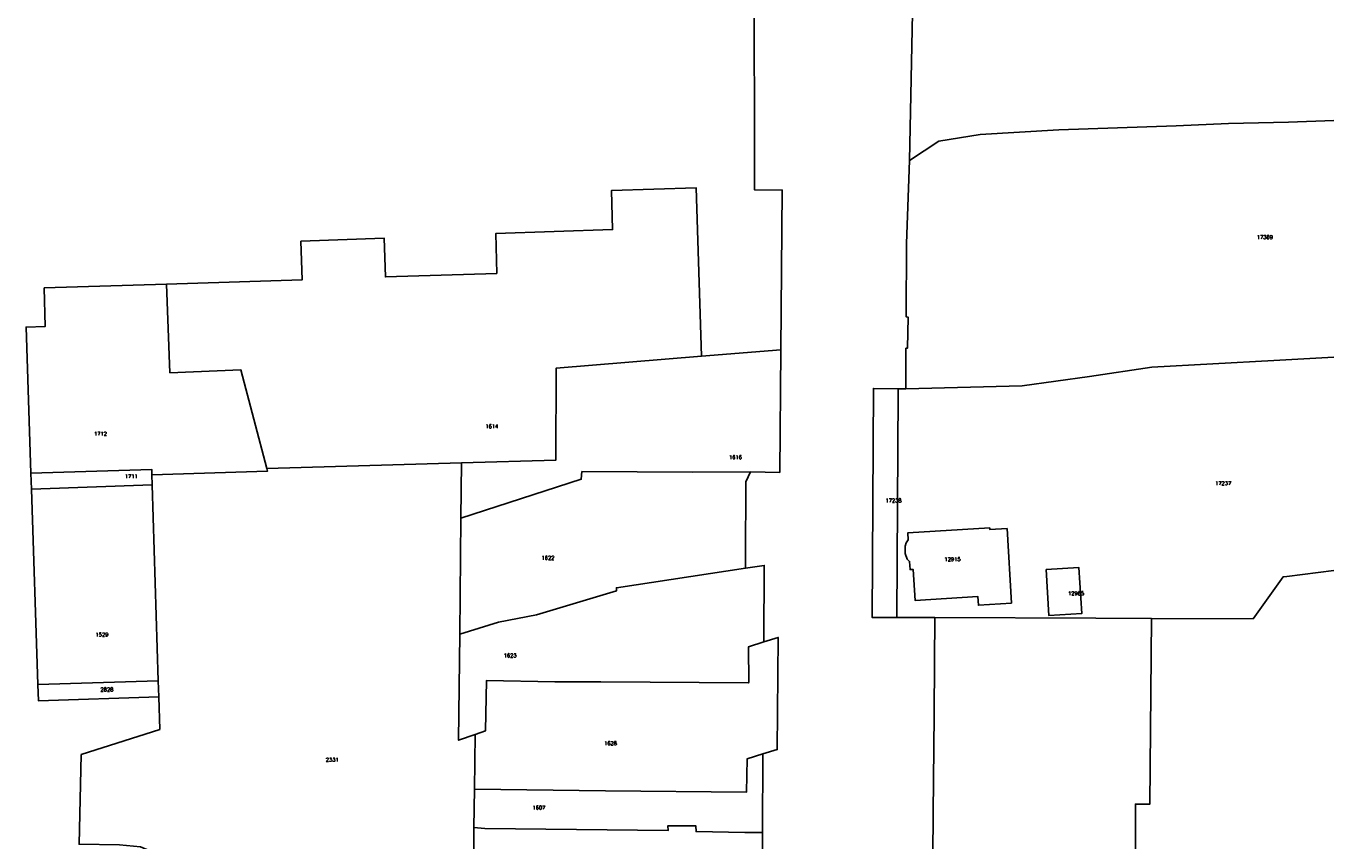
# Model space of a CAD drawing. Header units: metres. Extents: x 256352 to 256907, y 533293 to 533854.
# Tile 6 of 15: x 256733 to 256907, y 533406 to 533514. Entities that reach past the tile are written whole.
import ezdxf
from ezdxf.lldxf.tags import DXFTag

# ---------------------------------------------------------------- set-up
doc = ezdxf.new("R2010")
doc.units = ezdxf.units.M
doc.header["$LTSCALE"] = 0.5
doc.layers.add('BRK Perceelnummers', color=150, linetype='Continuous', lineweight=20)
doc.layers.add('BRK Perceelsgrenzen', color=150, linetype='KG-KADASTRAAL-SO')
doc.styles.get("Standard").update_dxf_attribs({"font": 'txt.shx'})
tags = doc.linetypes.add('KG-KADASTRAAL-SO', pattern='A,5.5,-2,["K",Standard,S=1.8,R=0,X=0,Y=-0.9],-2,5.5,-2,[5,NLCS.SHX,S=0.75,R=0,X=0,Y=0],-2', length=19).pattern_tags.tags
tags[6] = DXFTag(74, 10)

msp = doc.modelspace()

# ---------------------------------------------------------------- linework, layer by layer
at = {"layer": 'BRK Perceelsgrenzen'}
for p, q in [((256851.399, 533522.464), (256850.835, 533496.338)), ((256833.738, 533471.161), (256823.19, 533470.286)), ((256791.285, 533456.108), (256765.375, 533455.372)), ((256791.285, 533456.108), (256791.184, 533448.735)), ((256734.028, 533454.746), (256734.098, 533452.634)), ((256750.146, 533453.187), (256750.104, 533454.529)), ((256734.098, 533452.634), (256750.146, 533453.187)), ((256734.098, 533452.634), (256734.965, 533426.639)), ((256750.146, 533453.187), (256750.955, 533427.139)), ((256791.184, 533448.735), (256791.068, 533433.312)), ((256734.965, 533426.639), (256750.955, 533427.139)), ((256750.955, 533427.139), (256751.021, 533425.005)), ((256793.114, 533420.001), (256793.011, 533412.727)), ((256831.285, 533406.936), (256831.363, 533417.407)), ((256793.011, 533412.727), (256792.938, 533407.592)), ((256792.938, 533407.592), (256792.718, 533392.111))]:
    msp.add_line(p, q, dxfattribs=at)
for points in [[(256834.274, 533538.221), (256834.132, 533525.858), (256832.915, 533525.354), (256830.249, 533525.34), (256830.198, 533522.725), (256830.245, 533492.417), (256833.925, 533492.396), (256833.738, 533471.161)], [(256850.835, 533496.338), (256854.746, 533498.909), (256860.254, 533499.803), (256870.693, 533500.387), (256886.31, 533500.922), (256893.249, 533501.24), (256901.256, 533501.421), (256907.272, 533501.64)], [(256850.369, 533465.96), (256850.367, 533471.356), (256850.583, 533471.372), (256850.676, 533475.474), (256850.422, 533475.521), (256850.434, 533485.273), (256850.835, 533496.338)], [(256823.19, 533470.286), (256822.485, 533492.673), (256811.219, 533492.339), (256811.36, 533487.142), (256795.864, 533486.639), (256795.965, 533481.317), (256781.169, 533480.848), (256781.013, 533485.98), (256769.935, 533485.59), (256770.105, 533480.457), (256752.036, 533479.894)], [(256752.036, 533479.894), (256735.786, 533479.387), (256735.918, 533474.242), (256733.39, 533474.161), (256734.028, 533454.746)], [(256765.375, 533455.372), (256761.937, 533468.47), (256752.498, 533468.092), (256752.036, 533479.894)], [(256823.19, 533470.286), (256803.848, 533468.703), (256803.834, 533456.477), (256791.285, 533456.108)], [(256829.687, 533454.9), (256833.595, 533454.835), (256833.738, 533471.161)], [(256907.272, 533470.155), (256899.286, 533469.726), (256883.051, 533468.826), (256874.792, 533467.601), (256865.836, 533466.352), (256850.369, 533465.96)], [(256849.348, 533465.971), (256846.052, 533466.01), (256845.88, 533435.561), (256849.182, 533435.547)], [(256849.182, 533435.547), (256849.177, 533435.644), (256849.345, 533465.375), (256849.348, 533465.971)], [(256849.348, 533465.971), (256849.463, 533465.97), (256850.369, 533465.96)], [(256734.028, 533454.746), (256750.082, 533455.249), (256750.104, 533454.529)], [(256750.104, 533454.529), (256765.471, 533455.005), (256765.375, 533455.372)], [(256791.184, 533448.735), (256807.209, 533453.94), (256807.289, 533454.945), (256822.003, 533454.874), (256829.687, 533454.9)], [(256829.049, 533442.086), (256829.038, 533443.322), (256829.087, 533453.609), (256829.687, 533454.9)], [(256864.429, 533437.44), (256863.83, 533447.375), (256861.533, 533447.237), (256861.519, 533447.462), (256850.612, 533446.804), (256850.669, 533445.854), (256850.421, 533445.494), (256850.263, 533445.01), (256850.276, 533444.058), (256850.553, 533443.3), (256850.849, 533443.012), (256850.916, 533441.906), (256851.334, 533441.931), (256851.583, 533437.817), (256859.94, 533438.321), (256860.009, 533437.174), (256864.429, 533437.44)], [(256829.049, 533442.086), (256811.866, 533439.495), (256811.868, 533439.075), (256801.233, 533435.919), (256796.197, 533434.919), (256791.068, 533433.312)], [(256831.48, 533432.31), (256831.534, 533442.466), (256829.049, 533442.086)], [(256869.017, 533441.924), (256869.387, 533435.79), (256873.75, 533436.053), (256873.38, 533442.187), (256869.017, 533441.924)], [(256907.272, 533441.792), (256901.023, 533440.985), (256900.528, 533440.93), (256896.527, 533435.347), (256883.01, 533435.404)], [(256854.21, 533435.525), (256850.208, 533435.542), (256849.182, 533435.547)], [(256854.21, 533435.525), (256854.166, 533429.658), (256854.112, 533422.589), (256854.011, 533409.518), (256853.924, 533398.061), (256853.858, 533389.535), (256853.839, 533387.118), (256853.67, 533371.857), (256854.111, 533368.44), (256855.245, 533365.406), (256857.139, 533363.117), (256858.485, 533362.053), (256859.759, 533361.047), (256862.176, 533359.974), (256866.029, 533359.204), (256866.952, 533359.203)], [(256883.01, 533435.404), (256875.644, 533435.435), (256854.21, 533435.525)], [(256907.272, 533391.487), (256893.141, 533391.585), (256889.288, 533387.778), (256880.855, 533396.398), (256880.885, 533410.735), (256882.82, 533410.719), (256883.01, 533435.404)], [(256791.068, 533433.312), (256790.882, 533419.223), (256793.114, 533420.001)], [(256793.114, 533420.001), (256794.452, 533420.468), (256794.601, 533427.148), (256803.685, 533427.001), (256809.814, 533426.985), (256829.457, 533426.834), (256829.484, 533426.909), (256829.459, 533431.658), (256831.48, 533432.31)], [(256831.363, 533417.407), (256833.255, 533417.985), (256833.385, 533432.901), (256831.48, 533432.31)], [(256734.965, 533426.639), (256735.038, 533424.454), (256751.021, 533425.005)], [(256751.021, 533425.005), (256751.156, 533420.651), (256740.706, 533417.314), (256740.419, 533405.387), (256745.812, 533405.325), (256748.597, 533405.032), (256751.45, 533403.861), (256753.924, 533402.279), (256756.051, 533399.92), (256757.281, 533397.25), (256757.831, 533394.229), (256757.804, 533380.937)], [(256793.011, 533412.727), (256810.407, 533412.497), (256829.181, 533412.326), (256829.265, 533416.749), (256831.363, 533417.407)], [(256831.285, 533406.936), (256828.954, 533406.963), (256822.46, 533407.076), (256822.452, 533407.825), (256818.733, 533407.835), (256818.743, 533407.2), (256794.371, 533407.499), (256792.938, 533407.592)], [(256829.186, 533391.85), (256829.209, 533393.766), (256831.191, 533394.431), (256831.285, 533406.936)]]:
    msp.add_lwpolyline(points, dxfattribs=at)

# ---------------------------------------------------------------- texts
at = {"layer": 'BRK Perceelnummers'}
for s, p in [('17369', (256897.016, 533485.885)), ('1614', (256794.455, 533460.72)), ('1712', (256742.413, 533459.729)), ('1616', (256826.845, 533456.61)), ('1711', (256746.508, 533454.075)), ('17237', (256891.479, 533453.148)), ('17238', (256847.645, 533450.855)), ('1622', (256801.916, 533443.229)), ('12915', (256855.485, 533443.045)), ('12965', (256871.925, 533438.505)), ('1529', (256742.608, 533433.016)), ('1623', (256796.884, 533430.243)), ('2828', (256743.272, 533425.722)), ('1628', (256810.233, 533418.563)), ('2331', (256773.228, 533416.375)), ('1607', (256800.716, 533410.007))]:
    msp.add_text(s, height=0.5, dxfattribs=at).set_placement(p)

doc.saveas('drawing.dxf')
